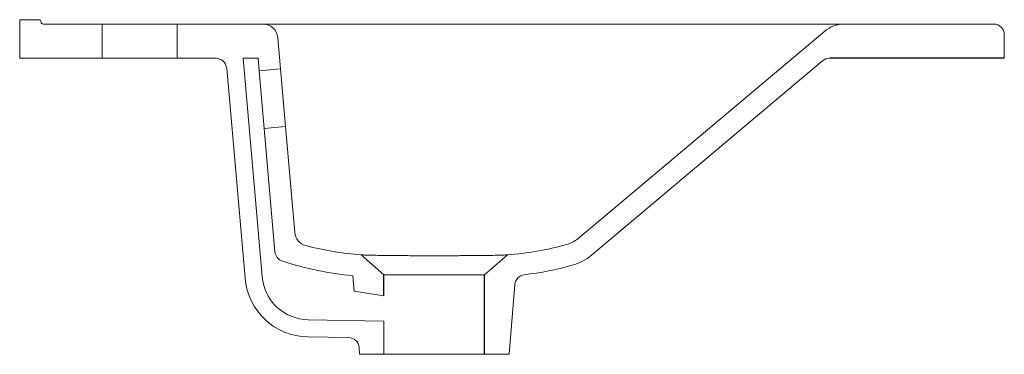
# Model space of a CAD drawing. Header units: millimetres. Extents: x 4765.867 to 4766.327, y 2733.433 to 2733.589.
import ezdxf

# ---------------------------------------------------------------- set-up
doc = ezdxf.new("R2010")
doc.units = ezdxf.units.MM
doc.layers.add('SANINDUSA', color=3, linetype='Continuous')

msp = doc.modelspace()

# ---------------------------------------------------------------- linework, layer by layer
at = {"layer": 'SANINDUSA', "linetype": 'Continuous', "lineweight": 15}
for p, q in [((4765.876249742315, 2733.58883391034), (4765.867249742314, 2733.58883391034)), ((4765.867249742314, 2733.58883391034), (4765.867249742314, 2733.57083391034)), ((4765.905749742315, 2733.58683391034), (4765.878249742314, 2733.58683391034)), ((4765.905749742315, 2733.57083391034), (4765.905749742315, 2733.58683391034)), ((4765.940749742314, 2733.58683391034), (4765.905749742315, 2733.58683391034)), ((4765.980835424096, 2733.58683391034), (4765.940749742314, 2733.58683391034)), ((4765.940749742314, 2733.58683391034), (4765.940749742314, 2733.57083391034)), ((4765.994676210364, 2733.58683391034), (4765.980835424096, 2733.58683391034)), ((4766.252345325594, 2733.58683391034), (4765.994676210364, 2733.58683391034)), ((4766.322249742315, 2733.58683391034), (4766.252345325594, 2733.58683391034)), ((4766.127960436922, 2733.486738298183), (4766.243346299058, 2733.583558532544)), ((4765.987808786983, 2733.58044400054), (4765.989083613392, 2733.565872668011)), ((4766.327249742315, 2733.57083391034), (4766.327249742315, 2733.581833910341)), ((4765.905749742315, 2733.57083391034), (4765.867249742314, 2733.57083391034)), ((4765.940749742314, 2733.57083391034), (4765.905749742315, 2733.57083391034)), ((4765.958972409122, 2733.57083391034), (4765.940749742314, 2733.57083391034)), ((4765.971584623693, 2733.57083391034), (4765.980491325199, 2733.469029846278)), ((4765.978611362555, 2733.57083391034), (4765.971584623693, 2733.57083391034)), ((4765.978611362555, 2733.57083391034), (4765.97912166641, 2733.565001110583)), ((4766.13438831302, 2733.479077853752), (4766.242344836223, 2733.569664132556)), ((4765.963953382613, 2733.566269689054), (4765.972521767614, 2733.468332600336)), ((4765.989083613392, 2733.565872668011), (4765.97912166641, 2733.565001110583)), ((4765.981474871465, 2733.538103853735), (4765.97912166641, 2733.565001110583)), ((4765.989083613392, 2733.565872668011), (4765.991436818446, 2733.538975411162)), ((4765.981474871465, 2733.538103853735), (4765.991436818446, 2733.538975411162)), ((4765.981474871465, 2733.538103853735), (4765.986504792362, 2733.480611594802)), ((4765.991436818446, 2733.538975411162), (4765.995752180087, 2733.4896506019)), ((4766.026740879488, 2733.479173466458), (4766.037432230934, 2733.469879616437)), ((4766.084432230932, 2733.469879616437), (4766.095123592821, 2733.479173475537)), ((4766.023531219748, 2733.462277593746), (4766.02290250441, 2733.469463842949)), ((4766.098603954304, 2733.46537184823), (4766.095932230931, 2733.43283391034)), ((4766.037432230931, 2733.460120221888), (4766.023531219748, 2733.462277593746)), ((4766.002023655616, 2733.448950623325), (4766.037432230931, 2733.448332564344)), ((4766.037432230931, 2733.43283391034), (4766.037432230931, 2733.448332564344)), ((4766.001884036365, 2733.440951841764), (4766.02093160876, 2733.440619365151)), ((4766.025932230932, 2733.43283391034), (4766.025825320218, 2733.436055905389)), ((4766.037432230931, 2733.43283391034), (4766.025932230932, 2733.43283391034)), ((4766.037432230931, 2733.43283391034), (4766.084432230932, 2733.43283391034)), ((4766.095932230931, 2733.43283391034), (4766.084432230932, 2733.43283391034))]:
    msp.add_line(p, q, dxfattribs=at)
at = {"layer": 'SANINDUSA'}
for p, q in [((4766.327249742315, 2733.57083391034), (4766.245558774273, 2733.57083391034)), ((4766.037432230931, 2733.460120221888), (4766.037432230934, 2733.469879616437)), ((4766.084432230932, 2733.43283391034), (4766.084432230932, 2733.469879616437))]:
    msp.add_line(p, q, dxfattribs=at)
at = {"layer": 'SANINDUSA', "linetype": 'Continuous', "lineweight": 15}
for centre, radius, start, end in [((4765.876249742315, 2733.58783391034), 0.0010000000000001, 0, 90), ((4765.878249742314, 2733.58783391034), 0.0009999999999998, 180, 270), ((4765.980835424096, 2733.57983391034), 0.0070000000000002, 4.999999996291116, 90), ((4766.252345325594, 2733.57283391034), 0.0140000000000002, 90, 130.0000000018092), ((4766.322249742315, 2733.581833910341), 0.005, 0, 90), ((4765.958972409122, 2733.56583391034), 0.0050000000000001, 4.999999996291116, 90), ((4766.245558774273, 2733.56583391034), 0.005, 90, 130.0000000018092), ((4766.002725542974, 2733.490260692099), 0.0069999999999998, 184.9999999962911, 255.2700642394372), ((4766.118961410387, 2733.497462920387), 0.0140000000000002, 285.4649267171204, 310.0000000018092), ((4765.991485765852, 2733.481047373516), 0.005, 184.9999999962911, 252.7494170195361), ((4766.118961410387, 2733.497462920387), 0.0239999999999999, 285.4649267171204, 310.0000000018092), ((4766.002407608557, 2733.470947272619), 0.03, 184.9999999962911, 268.9999999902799), ((4766.002407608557, 2733.470947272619), 0.0220000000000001, 184.9999999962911, 268.9999999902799), ((4766.103584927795, 2733.464936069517), 0.005, 96.93808061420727, 175.0000000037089), ((4766.020844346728, 2733.435620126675), 0.0050000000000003, 4.999999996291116, 88.99999999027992)]:
    msp.add_arc(centre, radius, start, end, dxfattribs=at)
for points, knots in [([(4766.026740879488, 2733.479173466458), (4766.022441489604, 2733.479494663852), (4766.01814219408, 2733.48001031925), (4766.009543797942, 2733.481443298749), (4766.005244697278, 2733.482360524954), (4766.000945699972, 2733.483490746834)], [0, 0, 0, 0, 0.5, 0.5, 1, 1, 1, 1]), ([(4766.122694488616, 2733.48396980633), (4766.118099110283, 2733.482698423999), (4766.113503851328, 2733.481673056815), (4766.104313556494, 2733.480082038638), (4766.099718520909, 2733.479516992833), (4766.095123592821, 2733.479173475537)], [0, 0, 0, 0, 0.5, 0.5, 1, 1, 1, 1]), ([(4766.026740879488, 2733.479173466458), (4766.026740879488, 2733.479173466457), (4766.026797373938, 2733.479170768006), (4766.02702344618, 2733.479160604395), (4766.027193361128, 2733.479153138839), (4766.027875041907, 2733.479125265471), (4766.028543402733, 2733.479100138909), (4766.029848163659, 2733.479059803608), (4766.030333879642, 2733.479045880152), (4766.031140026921, 2733.479024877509), (4766.031422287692, 2733.47901784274), (4766.032006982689, 2733.479003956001), (4766.032309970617, 2733.478997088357), (4766.033877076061, 2733.478963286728), (4766.035296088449, 2733.478938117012), (4766.037276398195, 2733.478910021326), (4766.037682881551, 2733.47890456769), (4766.038517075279, 2733.478894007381), (4766.038944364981, 2733.478888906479), (4766.040244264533, 2733.478874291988), (4766.041139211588, 2733.478865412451), (4766.043907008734, 2733.478841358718), (4766.045862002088, 2733.478828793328), (4766.048448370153, 2733.478816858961), (4766.048971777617, 2733.478814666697), (4766.050021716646, 2733.478810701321), (4766.050549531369, 2733.478808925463), (4766.05214138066, 2733.478804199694), (4766.053213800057, 2733.478801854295), (4766.055380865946, 2733.478798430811), (4766.056475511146, 2733.478797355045), (4766.058134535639, 2733.478796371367), (4766.058690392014, 2733.478796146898), (4766.059807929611, 2733.478795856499), (4766.060368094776, 2733.478795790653), (4766.063153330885, 2733.478795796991), (4766.065353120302, 2733.478796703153), (4766.068611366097, 2733.47880179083), (4766.069690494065, 2733.478804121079), (4766.071834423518, 2733.478810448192), (4766.072885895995, 2733.478814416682), (4766.075961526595, 2733.478828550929), (4766.077916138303, 2733.478840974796), (4766.080702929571, 2733.478864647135), (4766.081611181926, 2733.478873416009), (4766.083341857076, 2733.478892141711), (4766.084168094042, 2733.478902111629), (4766.086531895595, 2733.478933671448), (4766.087955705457, 2733.478956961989), (4766.090487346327, 2733.479009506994), (4766.091553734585, 2733.479037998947), (4766.092861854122, 2733.479079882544), (4766.093248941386, 2733.47909363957), (4766.093921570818, 2733.479119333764), (4766.094207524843, 2733.479131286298), (4766.094891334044, 2733.479161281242), (4766.095123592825, 2733.479173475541), (4766.095123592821, 2733.479173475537)], [0, 0, 0, 0, 0.0312499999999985, 0.0312499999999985, 0.0624999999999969, 0.0624999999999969, 0.1249999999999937, 0.1249999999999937, 0.1562499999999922, 0.1562499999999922, 0.1718749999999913, 0.1718749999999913, 0.1874999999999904, 0.1874999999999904, 0.2499999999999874, 0.2499999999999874, 0.2656249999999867, 0.2656249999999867, 0.2812499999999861, 0.2812499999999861, 0.3124999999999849, 0.3124999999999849, 0.3749999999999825, 0.3749999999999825, 0.3906249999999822, 0.3906249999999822, 0.4062499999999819, 0.4062499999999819, 0.4374999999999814, 0.4374999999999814, 0.4687499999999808, 0.4687499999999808, 0.4843749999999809, 0.4843749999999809, 0.499999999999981, 0.499999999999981, 0.5624999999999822, 0.5624999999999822, 0.5937499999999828, 0.5937499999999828, 0.6249999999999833, 0.6249999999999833, 0.6874999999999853, 0.6874999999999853, 0.7187499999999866, 0.7187499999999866, 0.7499999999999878, 0.7499999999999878, 0.8124999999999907, 0.8124999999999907, 0.8749999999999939, 0.8749999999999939, 0.9062499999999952, 0.9062499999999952, 0.9374999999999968, 0.9374999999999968, 1, 1, 1, 1]), ([(4766.02290250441, 2733.469463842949), (4766.017306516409, 2733.469995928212), (4766.011767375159, 2733.470831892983), (4766.003542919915, 2733.472536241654), (4766.000815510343, 2733.473179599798), (4765.99674567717, 2733.474258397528), (4765.995392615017, 2733.47463696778), (4765.992693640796, 2733.475432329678), (4765.991348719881, 2733.475854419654), (4765.99000300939, 2733.47627228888)], [0, 0, 0, 0, 0.5000000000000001, 0.5000000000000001, 0.7500000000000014, 0.7500000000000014, 0.8750000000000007, 0.8750000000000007, 1, 1, 1, 1]), ([(4766.084432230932, 2733.469879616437), (4766.084432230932, 2733.469879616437), (4766.084279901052, 2733.469879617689), (4766.083829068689, 2733.469879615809), (4766.083640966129, 2733.469879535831), (4766.083189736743, 2733.469879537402), (4766.082929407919, 2733.469879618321), (4766.082047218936, 2733.469879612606), (4766.081325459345, 2733.469879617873), (4766.080038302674, 2733.469879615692), (4766.07957379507, 2733.469879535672), (4766.078596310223, 2733.46987953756), (4766.078081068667, 2733.469879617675), (4766.076998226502, 2733.469879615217), (4766.076430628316, 2733.469879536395), (4766.075539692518, 2733.469879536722), (4766.075236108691, 2733.469879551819), (4766.074615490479, 2733.469879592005), (4766.074297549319, 2733.469879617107), (4766.072688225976, 2733.469879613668), (4766.071335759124, 2733.469879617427), (4766.069212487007, 2733.469879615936), (4766.068488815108, 2733.469879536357), (4766.067378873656, 2733.469879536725), (4766.067004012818, 2733.469879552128), (4766.06625390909, 2733.469879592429), (4766.065877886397, 2733.469879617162), (4766.063992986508, 2733.469879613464), (4766.062469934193, 2733.469879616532), (4766.060547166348, 2733.469879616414), (4766.060161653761, 2733.469879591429), (4766.059388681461, 2733.469879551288), (4766.059000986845, 2733.469879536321), (4766.057847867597, 2733.469879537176), (4766.057088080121, 2733.469879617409), (4766.054835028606, 2733.469879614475), (4766.053367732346, 2733.469879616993), (4766.051220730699, 2733.469879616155), (4766.050520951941, 2733.469879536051), (4766.049167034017, 2733.469879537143), (4766.048510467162, 2733.469879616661), (4766.047237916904, 2733.469879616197), (4766.046621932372, 2733.469879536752), (4766.045431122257, 2733.469879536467), (4766.044853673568, 2733.469879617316), (4766.043218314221, 2733.469879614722), (4766.042247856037, 2733.46987961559), (4766.040968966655, 2733.469879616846), (4766.040572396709, 2733.469879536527), (4766.03984069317, 2733.46987953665), (4766.039511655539, 2733.469879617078), (4766.038631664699, 2733.469879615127), (4766.038186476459, 2733.469879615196), (4766.037734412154, 2733.469879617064), (4766.037620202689, 2733.469879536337), (4766.037469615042, 2733.469879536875), (4766.037432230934, 2733.469879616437), (4766.037432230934, 2733.469879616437)], [0, 0, 0, 0, 0.0625000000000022, 0.0625000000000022, 0.0937500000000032, 0.0937500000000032, 0.1250000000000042, 0.1250000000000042, 0.1875000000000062, 0.1875000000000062, 0.2187500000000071, 0.2187500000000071, 0.250000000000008, 0.250000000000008, 0.281250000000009, 0.281250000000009, 0.296875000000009, 0.296875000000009, 0.3125000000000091, 0.3125000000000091, 0.3750000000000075, 0.3750000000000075, 0.4062500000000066, 0.4062500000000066, 0.4218750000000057, 0.4218750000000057, 0.4375000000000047, 0.4375000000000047, 0.5, 0.5, 0.5156249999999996, 0.5156249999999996, 0.5312499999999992, 0.5312499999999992, 0.5624999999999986, 0.5624999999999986, 0.6249999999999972, 0.6249999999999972, 0.6562499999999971, 0.6562499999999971, 0.6874999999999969, 0.6874999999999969, 0.7187499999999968, 0.7187499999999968, 0.7499999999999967, 0.7499999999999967, 0.8124999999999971, 0.8124999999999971, 0.8437499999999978, 0.8437499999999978, 0.8749999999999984, 0.8749999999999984, 0.9374999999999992, 0.9374999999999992, 0.9687499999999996, 0.9687499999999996, 1, 1, 1, 1])]:
    msp.add_open_spline(points, degree=3, knots=knots, dxfattribs=at)
msp.add_open_spline([(4766.125360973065, 2733.474331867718), (4766.117981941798, 2733.472290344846), (4766.110521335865, 2733.47081702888), (4766.102980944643, 2733.469899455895)], degree=3, dxfattribs=at)

doc.saveas('drawing.dxf')
